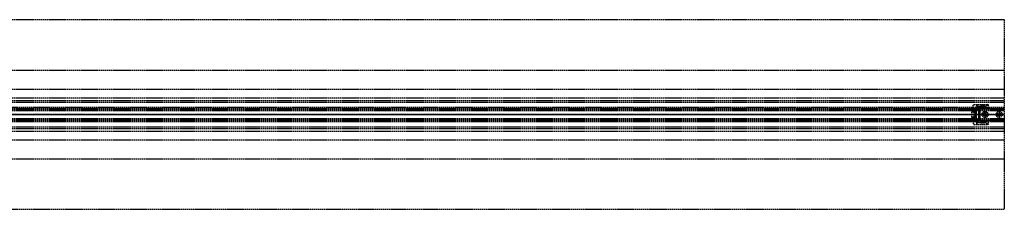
# Model space of a CAD drawing. Header units: millimetres. Extents: x 0 to 2050, y -94 to 94.
# Tile 11 of 11: x 1076 to 2050, y -94 to 94. Entities that reach past the tile are written whole.
import ezdxf

# ---------------------------------------------------------------- set-up
doc = ezdxf.new("R2010")
doc.units = ezdxf.units.MM
doc.header["$LTSCALE"] = 10
doc.linetypes.add('ALLCAD_Strich', pattern=[0.2, 0.15, -0.05])
doc.layers.add('BESCH_KONT_sich_schn_ansi_2d', color=40, linetype='Continuous')
doc.layers.add('BESCH_KONT_sich_schn_grun_2d', color=10, linetype='Continuous')

msp = doc.modelspace()

# ---------------------------------------------------------------- linework, layer by layer
at = {"layer": 'BESCH_KONT_sich_schn_ansi_2d', "linetype": 'ALLCAD_Strich'}
for p, q in [((0, 0, 2368), (2050, 0, 2368)), ((2050, 0, 2418), (0, 0, 2418)), ((0, 0, 2337), (2050, 0, 2337)), ((2050, 0, 2338.5), (0, 0, 2338.5)), ((0, 0, 2365.5), (2050, 0, 2365.5)), ((0, 0, 2339.5), (2050, 0, 2339.5)), ((0, 0, 2363.5), (2050, 0, 2363.5)), ((0, 0, 2363), (2050, 0, 2363)), ((2050, 0), (995, 0)), ((995, 0, 2335), (2050, 0, 2335)), ((2018, 0, 2345.59), (2018, 0, 2360.01)), ((2018, 0, 2360.5), (2018, 0, 2360.01)), ((2018, 0, 2345.59), (2018, 0, 2345.1)), ((2020, 0, 2349.2), (2018, 0, 2345.59)), ((2018, 0, 2345.1), (2020, 0, 2345.1)), ((2020, 0, 2360.5), (2018, 0, 2360.5)), ((2018, 0, 2360.01), (2020, 0, 2356.4)), ((2020, 0, 2342.38), (2018, 0, 2342.38)), ((2018, 0, 2344.8), (2020, 0, 2344.8)), ((2018, 0, 2342.38), (2018, 0, 2344.8)), ((2018, 0, 2345.1), (2018, 0, 2344.8)), ((2018, 0, 2345.53), (2020, 0, 2345.53)), ((2018, 0, 2359.5), (2020, 0, 2359.5)), ((2018, 0, 2342.1), (2018, 0, 2342.38)), ((2018, 0, 2342.1), (2020, 0, 2342.1)), ((2018, 0, 2360.5), (2018, 0, 2363.5)), ((2022.5, 0, 2363.3), (2020, 0, 2363.3)), ((2020, 0, 2342.3), (2022.5, 0, 2342.3)), ((2020, 0, 2345.1), (2020, 0, 2342.3)), ((2033.59, 0, 2349.2), (2020, 0, 2349.2)), ((2020, 0, 2361.54), (2020, 0, 2360.5)), ((2020, 0, 2360.5), (2020, 0, 2356.4)), ((2020, 0, 2349.2), (2020, 0, 2345.1)), ((2020, 0, 2356.4), (2020, 0, 2349.2)), ((2020, 0, 2356.4), (2033.59, 0, 2356.4)), ((2022.5, 0, 2344.55), (2020, 0, 2344.55)), ((2022.5, 0, 2348.05), (2020, 0, 2348.05)), ((2022.5, 0, 2357.55), (2020, 0, 2357.55)), ((2022.5, 0, 2361.05), (2020, 0, 2361.05)), ((2020.01, 0, 2363.5), (2020, 0, 2363.5)), ((2020, 0, 2363.5), (2020.01, 0, 2363.5)), ((2020, 0, 2363.49), (2020.01, 0, 2363.49)), ((2020, 0, 2363.5), (2020.01, 0, 2363.5)), ((2020, 0, 2363.5), (2020.01, 0, 2363.5)), ((2020, 0, 2363.49), (2020.01, 0, 2363.49)), ((2020, 0, 2363.5), (2020.01, 0, 2363.5)), ((2020, 0, 2363.5), (2020.01, 0, 2363.5)), ((2020, 0, 2363.5), (2020.01, 0, 2363.5)), ((2020, 0, 2361.54), (2020, 0, 2363.5)), ((2020, 0, 2342.3), (2020, 0, 2342.1)), ((2020, 0, 2363.5), (2020.01, 0, 2363.5)), ((2020, 0, 2363.49), (2020.01, 0, 2363.49)), ((2020, 0, 2363.49), (2020.01, 0, 2363.49)), ((2020, 0, 2363.49), (2020.01, 0, 2363.49)), ((2020, 0, 2363.5), (2020.01, 0, 2363.5)), ((2020, 0, 2349.5), (2021, 0, 2349.5)), ((2020, 0, 2343.5), (2021, 0, 2343.5)), ((2020, 0, 2362.5), (2021, 0, 2362.5)), ((2020, 0, 2356.5), (2021, 0, 2356.5)), ((2020.01, 0, 2363.5), (2020.01, 0, 2363.5)), ((2020.01, 0, 2363.49), (2020.01, 0, 2363.5)), ((2020.01, 0, 2363.49), (2020.01, 0, 2363.49)), ((2020.1, 0, 2365.5), (2020.1, 0, 2363.5)), ((2021, 0, 2343.5), (2021, 0, 2349.5)), ((2021, 0, 2356.5), (2021, 0, 2362.5)), ((2021.1, 0, 2363.5), (2021.1, 0, 2365.5)), ((2022.5, 0, 2355.1), (2024.5, 0, 2355.1)), ((2022.5, 0, 2347.2), (2031.39, 0, 2347.2)), ((2031.39, 0, 2358.4), (2022.5, 0, 2358.4)), ((2022.5, 0, 2342.3), (2022.5, 0, 2347.2)), ((2022.5, 0, 2358.4), (2022.5, 0, 2354.1)), ((2022.5, 0, 2351.5), (2022.5, 0, 2347.2)), ((2022.5, 0, 2358.4), (2022.5, 0, 2363.3)), ((2022.5, 0, 2351.5), (2022.5, 0, 2354.1)), ((2026.74, 0, 2351), (2023, 0, 2351)), ((2023, 0, 2354.6), (2026.74, 0, 2354.6)), ((2024.5, 0, 2355.1), (2024.5, 0, 2349.2)), ((2024.5, 0, 2349.2), (2026, 0, 2349.2)), ((2026, 0, 2356.4), (2026, 0, 2349.2)), ((2028.7, 0, 2351.88), (2027.2, 0, 2351.11)), ((2027.2, 0, 2354.49), (2028.7, 0, 2353.72)), ((2034, 0, 2361), (2028, 0, 2361)), ((2034, 0, 2360.5), (2028, 0, 2360.5)), ((2028, 0, 2360.5), (2028, 0, 2361)), ((2029.25, 0, 2362), (2028, 0, 2361)), ((2029.25, 0, 2365.5), (2029.25, 0, 2363.5)), ((2032.75, 0, 2362), (2029.25, 0, 2362)), ((2029.25, 0, 2362), (2029.25, 0, 2365.5)), ((2034, 0, 2351.04), (2029.71, 0, 2352.01)), ((2029.71, 0, 2353.59), (2034, 0, 2354.56)), ((2033.59, 0, 2356.4), (2031.39, 0, 2358.4)), ((2031.39, 0, 2347.2), (2033.59, 0, 2349.2)), ((2032.75, 0, 2365.5), (2032.75, 0, 2363.5)), ((2032.75, 0, 2362), (2034, 0, 2361)), ((2032.75, 0, 2362), (2032.75, 0, 2365.5)), ((2034, 0, 2356.02), (2033.59, 0, 2356.4)), ((2033.59, 0, 2349.2), (2034, 0, 2349.58)), ((2034, 0, 2356.02), (2034, 0, 2354.56)), ((2034, 0, 2351.04), (2034, 0, 2349.58)), ((2034, 0, 2360.5), (2034, 0, 2361)), ((2048, 0, 2361), (2042, 0, 2361)), ((2048, 0, 2360.5), (2042, 0, 2360.5)), ((2042, 0, 2360.5), (2042, 0, 2361)), ((2043.25, 0, 2362), (2042, 0, 2361)), ((2043.25, 0, 2365.5), (2043.25, 0, 2363.5)), ((2046.75, 0, 2362), (2043.25, 0, 2362)), ((2043.25, 0, 2362), (2043.25, 0, 2365.5)), ((2046.75, 0, 2365.5), (2046.75, 0, 2363.5)), ((2046.75, 0, 2362), (2048, 0, 2361)), ((2046.75, 0, 2362), (2046.75, 0, 2365.5)), ((2048, 0, 2360.5), (2048, 0, 2361)), ((2049, 0, 2365.5), (2049, 0, 2363.5)), ((2050, 0, 2368), (2050, 0, 2418)), ((2050, 0), (2050, 0, 2368))]:
    msp.add_line(p, q, dxfattribs=at)
at = {"layer": 'BESCH_KONT_sich_schn_ansi_2d', "linetype": 'ALLCAD_Strich', "extrusion": (0, 1, 0)}
for centre, radius, start, end in [((-2020, 2363.5), 2, 360, 90), ((-2023, 2351.5), 0.5, 270, 360), ((-2023, 2354.1), 0.5, 0, 90), ((-2026.74, 2352), 1, 242.73382, 270), ((-2026.74, 2353.6), 1, 90, 117.26618)]:
    msp.add_arc(centre, radius, start, end, dxfattribs=at)
at = {"layer": 'BESCH_KONT_sich_schn_ansi_2d', "linetype": 'ALLCAD_Strich', "extrusion": (0, -1, 0)}
for centre, start, end in [((2029.38, 2350.55), 77.26618, 117.26618), ((2029.38, 2355.05), 242.73382, 282.73382)]:
    msp.add_arc(centre, 1.5, start, end, dxfattribs=at)
at = {"layer": 'BESCH_KONT_sich_schn_grun_2d', "linetype": 'ALLCAD_Strich'}
for p, q in [((0, 94), (2050, 94)), ((2050, 94), (2050, -94)), ((0, 44), (2050, 44)), ((0, 25), (2050, 25)), ((0, 16.5), (2050, 16.5)), ((0, 14), (2050, 14)), ((0, 12.38), (2050, 12.38)), ((2018, 6.35), (2020, 10)), ((2020, 10), (2033.59, 10)), ((2022.5, 10), (2022.5, 7.98)), ((2023, 10), (2023, 5.5)), ((2026.74, 10), (2026.74, 5.5)), ((2027.2, 10), (2027.2, 5.5)), ((2028.7, 10), (2028.7, 5.5)), ((2029.71, 10), (2029.71, 5.5)), ((2031.39, 7.98), (2033.59, 10)), ((2033.59, 10), (2031.39, 7.98)), ((2033.59, 10), (2034, 10)), ((2034, 10), (2034, 5.5)), ((2050, 7), (0, 7)), ((0, 6), (2050, 6)), ((0, 5.5), (2050, 5.5)), ((0, 4.5), (2050, 4.5)), ((0, 4), (2050, 4)), ((2018, 5.85), (2018, 6.35)), ((2018, 5.85), (2020, 5.85)), ((2018, 4.8), (2018, 5.75)), ((2020, 5.75), (2018, 5.75)), ((2020, 5.44), (2018, 5.44)), ((2018, 4.8), (2020, 4.8)), ((2018, -4.8), (2018, 4.8)), ((2018, 2.89), (2020, 2.89)), ((2020, 2.2), (2018, 2.2)), ((2020, 5.85), (2020, 4.8)), ((2020, 4.8), (2020, -4.8)), ((2020.1, 4.8), (2020, 4.8)), ((2022.5, 3.02), (2020, 3.02)), ((2020, 3), (2021, 3)), ((2022.5, 1.75), (2020, 1.75)), ((2020, 0.02), (2020.01, 0.02)), ((2020, 0.01), (2020.01, 0.01)), ((2020, 0.01), (2020.01, 0.01)), ((2020, 0.01), (2020.01, 0.01)), ((2020, 0.01), (2020.01, 0.01)), ((2020.01, 0.01), (2020, 0.01)), ((2020, 0.01), (2020.01, 0.01)), ((2020, 0.01), (2020.01, 0.01)), ((2020, 0.01), (2020.01, 0.01)), ((2020, 0.01), (2020.01, 0.01)), ((2020, 0.01), (2020.01, 0.01)), ((2020, 0.01), (2020.01, 0.01)), ((2020.01, 0), (2020, 0)), ((2020, 0), (2020.01, 0)), ((2020, 0), (2020.01, 0)), ((2020, 0), (2020.01, 0)), ((2020.01, 0.01), (2020.01, 0.02)), ((2020.01, 0.01), (2020.01, 0.01)), ((2020.01, 0.01), (2020.01, 0)), ((2020.01, 0.01), (2020.01, 0.01)), ((2020.01, 0.01), (2020.01, 0.01)), ((2020.01, 0), (2020.01, 0)), ((2021, -3), (2021, 3)), ((2049, 5.75), (2021.1, 5.75)), ((2022.5, 3.02), (2022.5, 7.98)), ((2022.5, 7.98), (2031.39, 7.98)), ((2031.39, 7.98), (2022.5, 7.98)), ((2026, 4.25), (2022.5, 4.25)), ((2022.5, -3.02), (2022.5, 3.02)), ((2024.5, 4.25), (2024.5, -4.25)), ((2026, -4.25), (2026, 4.25)), ((2031.39, 5.5), (2031.39, 7.98)), ((0, -4), (2050, -4)), ((0, -4.5), (2050, -4.5)), ((0, -5.5), (2050, -5.5)), ((0, -6), (2050, -6)), ((0, -7), (2050, -7)), ((2018, -2.2), (2020, -2.2)), ((2020, -2.89), (2018, -2.89)), ((2018, -5.75), (2018, -4.8)), ((2020, -4.8), (2018, -4.8)), ((2018, -5.44), (2020, -5.44)), ((2018, -5.75), (2020, -5.75)), ((2018, -5.85), (2018, -6.35)), ((2020, -5.85), (2018, -5.85)), ((2018, -6.35), (2020, -10)), ((2020, 0), (2020.01, 0)), ((2020, 0), (2020.01, 0)), ((2020, 0), (2020.01, 0)), ((2020, 0), (2020.01, 0)), ((2020, 0), (2020.01, 0)), ((2020, 0), (2020.01, 0)), ((2020.01, 0), (2020, 0)), ((2022.5, -1.75), (2020, -1.75)), ((2020, -3), (2021, -3)), ((2022.5, -3.02), (2020, -3.02)), ((2020, -4.8), (2020, -5.85)), ((2020, -4.8), (2020.1, -4.8)), ((2020.01, 0), (2020.01, 0)), ((2020.01, 0), (2020.01, 0)), ((2021.1, -5.75), (2049, -5.75)), ((2022.5, -7.98), (2022.5, -3.02)), ((2022.5, -4.25), (2026, -4.25)), ((2022.5, -7.98), (2031.39, -7.98)), ((2031.39, -7.98), (2022.5, -7.98)), ((2022.5, -7.98), (2022.5, -10)), ((2023, -5.5), (2023, -10)), ((2026.74, -5.5), (2026.74, -10)), ((2027.2, -5.5), (2027.2, -10)), ((2028.7, -5.5), (2028.7, -10)), ((2029.71, -5.5), (2029.71, -10)), ((2031.39, -7.98), (2031.39, -5.5)), ((2033.59, -10), (2031.39, -7.98)), ((2031.39, -7.98), (2033.59, -10)), ((2034, -5.5), (2034, -10)), ((0, -12.38), (2050, -12.38)), ((0, -14), (2050, -14)), ((0, -16.5), (2050, -16.5)), ((2020, -10), (2033.59, -10)), ((2034, -10), (2033.59, -10)), ((0, -25), (2050, -25)), ((0, -44), (2050, -44)), ((2050, -94), (0, -94))]:
    msp.add_line(p, q, dxfattribs=at)
for centre, radius in [((2031, 0), 3), ((2031, 0), 1.75), ((2031, 0), 1.75), ((2045, 0), 3), ((2045, 0), 1.75), ((2045, 0), 1.75)]:
    msp.add_circle(centre, radius, dxfattribs=at)
for centre, start, end in [((2021.1, 4.75), 90, 177.13402), ((2049, 4.75), 0, 90), ((2021.1, -4.75), 182.86598, 270), ((2049, -4.75), 270, 0)]:
    msp.add_arc(centre, 1, start, end, dxfattribs=at)

doc.saveas('drawing.dxf')
